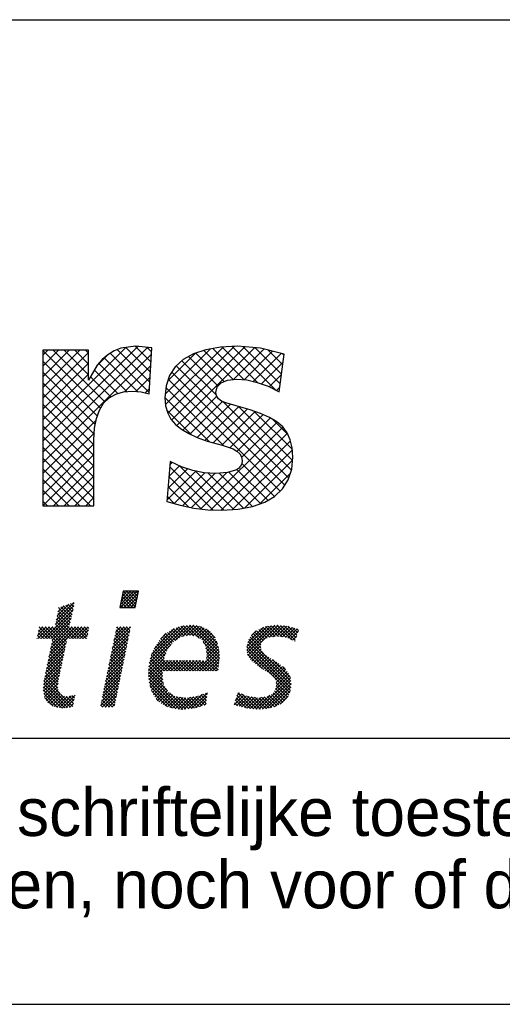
# Model space of a CAD drawing. Extents: x -1448 to 118900, y -195097 to 442500.
# Tile 79 of 103: x 105896 to 107710, y 358400 to 362100. Entities that reach past the tile are written whole.
import ezdxf

# ---------------------------------------------------------------- set-up
doc = ezdxf.new("R2010")
doc.units = 0
doc.header["$LTSCALE"] = 100
doc.layers.get('0').update_dxf_attribs({"linetype": 'CONTINUOUS'})
for name, color, linetype in [('00KAD025', 2, 'CONTINUOUS'), ('00KAD070', 5, 'CONTINUOUS'), ('7', 7, 'CONTINUOUS'), ('BL$2----', 7, 'CONTINUOUS'), ('BL$4----', 7, 'CONTINUOUS')]:
    doc.layers.add(name, color=color, linetype=linetype)
doc.styles.add('BURO-018', font='BUROFONT.shx', dxfattribs={"height": 180})
doc.styles.add('BURO-025', font='BUROFONT.shx', dxfattribs={"height": 250})
doc.styles.add('BURO-035', font='BUROFONT.shx', dxfattribs={"height": 350})
doc.styles.add('BURO-050', font='BUROFONT.shx', dxfattribs={"height": 500})

# ---------------------------------------------------------------- blocks, each defined once
blk = doc.blocks.new('A0-HOR')
at = {"layer": '00KAD025', "linetype": 'CONTINUOUS'}
blk.add_line((0, 0), (1189, 0), dxfattribs=at)
at = {"layer": '00KAD070', "linetype": 'CONTINUOUS'}
blk.add_line((10, 10), (1179, 10), dxfattribs=at)
blk = doc.blocks.new('*X1')
at = {"color": 0}
for p, q in [((71.64, -45.1), (73.47, -43.27)), ((71.66, -45.53), (73.92, -43.27)), ((71.76, -44.54), (73.02, -43.27)), ((71.87, -43.98), (72.57, -43.27)), ((71.98, -43.41), (72.12, -43.27)), ((73.79, -45.05), (72.01, -43.27)), ((72.11, -45.53), (74.09, -43.55)), ((73.86, -44.68), (72.46, -43.27)), ((73.94, -44.3), (72.91, -43.27)), ((74.01, -43.93), (73.36, -43.27)), ((74.09, -43.56), (73.81, -43.27)), ((62.76, -47.25), (65.17, -44.84)), ((65.25, -45.04), (65.08, -44.87)), ((72.47, -45.53), (71.71, -44.77)), ((72.92, -45.53), (71.78, -44.39)), ((73.37, -45.53), (71.86, -44.02)), ((73.71, -45.42), (71.94, -43.65)), ((72.56, -45.53), (73.98, -44.11)), ((73.01, -45.53), (73.86, -44.68)), ((61.1, -49.8), (65.07, -45.84)), ((62.64, -47.82), (65.2, -45.26)), ((62.87, -46.69), (64.5, -45.06)), ((64.59, -47.98), (62.95, -46.33)), ((62.99, -46.12), (63.83, -45.28)), ((64.67, -47.61), (63.02, -45.96)), ((64.76, -47.24), (63.1, -45.59)), ((63.11, -45.55), (63.17, -45.49)), ((64.84, -46.88), (63.38, -45.42)), ((64.92, -46.51), (63.72, -45.31)), ((65, -46.14), (64.06, -45.2)), ((65.08, -45.78), (64.4, -45.09)), ((65.17, -45.41), (64.74, -44.98)), ((71.58, -45.53), (71.56, -45.52)), ((72.03, -45.53), (71.63, -45.14)), ((73.45, -45.53), (73.75, -45.24)), ((61.55, -49.8), (64.94, -46.41)), ((62, -49.8), (64.81, -46.99)), ((62.2, -50.05), (64.68, -47.57)), ((65.07, -49.8), (62.72, -47.45)), ((65.52, -49.8), (62.79, -47.08)), ((65.97, -49.8), (62.87, -46.71)), ((60.15, -49.41), (61.36, -48.2)), ((60.21, -49.8), (61.81, -48.2)), ((61.03, -49.8), (60.23, -49.01)), ((60.27, -48.84), (60.91, -48.2)), ((61.48, -49.8), (60.31, -48.64)), ((60.38, -48.28), (60.46, -48.2)), ((61.93, -49.8), (60.39, -48.26)), ((60.65, -49.8), (62.26, -48.2)), ((63.93, -51.36), (60.77, -48.2)), ((64.01, -50.99), (61.22, -48.2)), ((64.09, -50.62), (61.67, -48.2)), ((61.74, -52.31), (65.85, -48.2)), ((61.85, -51.75), (65.4, -48.2)), ((61.97, -51.18), (64.95, -48.2)), ((62.09, -50.62), (64.55, -48.15)), ((64.17, -50.25), (62.12, -48.2)), ((64.25, -49.88), (62.56, -48.19)), ((64.62, -49.8), (62.64, -47.82)), ((64.7, -49.8), (66.3, -48.2)), ((66.42, -49.8), (64.82, -48.2)), ((65.14, -49.8), (66.75, -48.2)), ((66.87, -49.8), (65.26, -48.2)), ((65.59, -49.8), (67.19, -48.2)), ((67.04, -49.53), (65.71, -48.2)), ((66.04, -49.8), (67.22, -48.62)), ((67.11, -49.15), (66.16, -48.2)), ((67.19, -48.78), (66.61, -48.2)), ((67.27, -48.41), (67.06, -48.2)), ((70.51, -51.17), (72.94, -48.74)), ((70.63, -50.61), (73.03, -48.2)), ((70.74, -50.04), (72.58, -48.2)), ((70.86, -49.48), (72.13, -48.2)), ((72.57, -50.57), (70.97, -48.96)), ((70.98, -48.91), (71.68, -48.2)), ((72.65, -50.2), (71.04, -48.59)), ((71.09, -48.34), (71.24, -48.2)), ((72.72, -49.82), (71.12, -48.22)), ((72.8, -49.45), (71.55, -48.2)), ((72.88, -49.08), (72, -48.2)), ((72.95, -48.7), (72.45, -48.2)), ((73.03, -48.33), (72.9, -48.2)), ((75.62, -53.24), (80.87, -48)), ((75.77, -52.64), (80.37, -48.05)), ((75.95, -52.02), (79.78, -48.18)), ((76.29, -51.22), (79.09, -48.43)), ((79.26, -50.07), (78.16, -48.97)), ((79.53, -49.89), (78.44, -48.8)), ((79.79, -49.71), (78.71, -48.63)), ((80.09, -49.55), (79, -48.46)), ((79.21, -50.11), (81.37, -47.95)), ((80.46, -49.48), (79.33, -48.35)), ((80.84, -49.41), (79.66, -48.23)), ((81.24, -49.36), (79.99, -48.11)), ((80.24, -49.53), (81.78, -47.98)), ((81.78, -49.45), (80.38, -48.05)), ((82.54, -49.76), (80.78, -48.01)), ((80.8, -49.42), (82.2, -48.02)), ((85.34, -52.11), (81.19, -47.97)), ((81.29, -49.37), (82.56, -48.11)), ((85.3, -51.62), (81.65, -47.97)), ((81.68, -49.43), (82.91, -48.21)), ((82.06, -49.5), (83.23, -48.33)), ((85.23, -51.1), (82.14, -48.01)), ((82.37, -49.64), (83.53, -48.48)), ((82.63, -49.83), (83.82, -48.64)), ((85.09, -50.52), (82.73, -48.16)), ((82.9, -50.01), (84.05, -48.86)), ((84.76, -49.73), (83.47, -48.45)), ((89.12, -51.42), (92.5, -48.04)), ((89.15, -50.94), (91.98, -48.11)), ((89.2, -51.79), (93.02, -47.97)), ((89.27, -50.37), (91.42, -48.22)), ((89.28, -52.16), (93.47, -47.97)), ((89.79, -49.41), (90.43, -48.77)), ((91.41, -50.1), (90.2, -48.89)), ((91.63, -49.88), (90.49, -48.73)), ((91.96, -49.75), (90.78, -48.57)), ((92.28, -49.62), (91.07, -48.41)), ((92.67, -49.57), (91.36, -48.25)), ((93.08, -49.53), (91.7, -48.15)), ((93.53, -49.52), (92.1, -48.1)), ((92.26, -49.63), (93.87, -48.01)), ((94.05, -49.6), (92.5, -48.04)), ((92.78, -49.56), (94.28, -48.05)), ((94.58, -49.68), (92.89, -47.99)), ((93.28, -49.51), (94.69, -48.09)), ((95.35, -50), (93.31, -47.96)), ((93.69, -49.55), (95.05, -48.18)), ((95.84, -50.04), (93.81, -48.01)), ((94.08, -49.6), (95.41, -48.28)), ((95.96, -49.71), (94.31, -48.06)), ((94.47, -49.66), (95.76, -48.37)), ((94.81, -49.77), (96.11, -48.47)), ((96.07, -49.37), (94.82, -48.12)), ((95.13, -49.91), (96.28, -48.75)), ((96.18, -49.04), (95.43, -48.28)), ((96.3, -48.7), (96.04, -48.45)), ((60.13, -49.8), (60.08, -49.75)), ((60.58, -49.8), (60.16, -49.38)), ((61.62, -52.88), (64.15, -50.35)), ((63.86, -51.73), (62.2, -50.07)), ((66.49, -49.8), (67.11, -49.19)), ((66.94, -49.8), (66.99, -49.75)), ((70.28, -52.3), (72.72, -49.87)), ((70.4, -51.74), (72.83, -49.3)), ((72.34, -51.69), (70.74, -50.08)), ((72.42, -51.32), (70.81, -49.71)), ((72.5, -50.94), (70.89, -49.34)), ((78.04, -51.55), (76.84, -50.35)), ((78.2, -51.26), (77.02, -50.08)), ((77.18, -49.89), (77.99, -49.08)), ((78.4, -51.01), (77.23, -49.84)), ((78.59, -50.75), (77.45, -49.61)), ((78.79, -50.5), (77.67, -49.38)), ((78.99, -50.26), (77.89, -49.16)), ((83.08, -50.28), (84.29, -49.07)), ((85.33, -52.55), (83.11, -50.33)), ((83.24, -50.57), (84.48, -49.33)), ((83.39, -50.86), (84.66, -49.59)), ((83.47, -51.24), (84.82, -49.88)), ((83.53, -51.63), (84.96, -50.19)), ((95.27, -56.21), (89.3, -50.24)), ((95.25, -55.73), (89.4, -49.89)), ((91.07, -51.11), (89.6, -49.64)), ((91.09, -50.68), (89.8, -49.39)), ((91.18, -50.32), (90, -49.14)), ((95.44, -50.04), (96.05, -49.43)), ((95.76, -50.17), (95.82, -50.11)), ((61.39, -54.01), (63.91, -51.49)), ((61.5, -53.44), (64.03, -50.92)), ((63.54, -53.22), (61.89, -51.56)), ((63.62, -52.85), (61.97, -51.19)), ((63.7, -52.47), (62.04, -50.82)), ((63.78, -52.1), (62.12, -50.45)), ((69.93, -54), (72.37, -51.56)), ((70.05, -53.43), (72.49, -50.99)), ((70.16, -52.87), (72.6, -50.43)), ((72.04, -53.18), (70.43, -51.57)), ((72.12, -52.81), (70.51, -51.2)), ((72.19, -52.44), (70.58, -50.83)), ((72.27, -52.06), (70.66, -50.45)), ((75.56, -53.75), (78.68, -50.64)), ((79, -54.3), (76.18, -51.49)), ((77.67, -52.53), (76.32, -51.17)), ((77.8, -52.2), (76.48, -50.88)), ((77.92, -51.88), (76.66, -50.61)), ((82.2, -54.3), (85.26, -51.24)), ((82.65, -54.3), (85.3, -51.65)), ((85.29, -52.96), (83.45, -51.12)), ((85.24, -53.36), (83.53, -51.65)), ((83.56, -52.49), (85.17, -50.88)), ((83.58, -52.02), (85.09, -50.51)), ((95.07, -57.35), (89.12, -51.4)), ((95.17, -57), (89.14, -50.97)), ((95.23, -56.62), (89.22, -50.61)), ((89.46, -52.43), (91.05, -50.84)), ((89.63, -52.7), (91.11, -51.22)), ((89.84, -52.95), (91.24, -51.55)), ((61.15, -55.14), (63.67, -52.63)), ((61.27, -54.57), (63.79, -52.06)), ((63.23, -54.7), (61.58, -53.05)), ((63.31, -54.33), (61.66, -52.68)), ((63.39, -53.96), (61.74, -52.31)), ((63.47, -53.59), (61.81, -51.94)), ((69.7, -55.13), (72.14, -52.68)), ((69.82, -54.56), (72.26, -52.12)), ((71.74, -54.68), (70.12, -53.06)), ((71.81, -54.3), (70.2, -52.69)), ((71.89, -53.93), (70.28, -52.32)), ((71.97, -53.56), (70.35, -51.94)), ((75.5, -54.72), (77.67, -52.55)), ((75.53, -54.24), (77.94, -51.82)), ((75.53, -55.13), (77.81, -52.85)), ((75.57, -55.54), (78.26, -52.86)), ((75.63, -55.94), (78.7, -52.86)), ((77.44, -54.54), (75.73, -52.83)), ((77.65, -54.3), (75.82, -52.47)), ((78.1, -54.3), (75.91, -52.11)), ((78.55, -54.3), (76.05, -51.8)), ((77.71, -54.3), (79.15, -52.86)), ((79.45, -54.3), (78, -52.85)), ((78.16, -54.3), (79.6, -52.86)), ((79.89, -54.3), (78.45, -52.86)), ((78.61, -54.3), (80.04, -52.86)), ((80.34, -54.3), (78.9, -52.86)), ((79.06, -54.3), (80.49, -52.86)), ((80.79, -54.3), (79.35, -52.86)), ((79.5, -54.3), (80.94, -52.87)), ((81.24, -54.3), (79.8, -52.86)), ((79.95, -54.3), (81.39, -52.87)), ((81.69, -54.3), (80.25, -52.86)), ((80.4, -54.3), (81.83, -52.87)), ((82.14, -54.3), (80.7, -52.87)), ((80.85, -54.3), (82.28, -52.87)), ((82.59, -54.3), (81.16, -52.87)), ((81.3, -54.3), (82.73, -52.87)), ((83.04, -54.3), (81.61, -52.87)), ((81.75, -54.3), (83.17, -52.88)), ((83.49, -54.3), (82.06, -52.87)), ((83.94, -54.3), (82.51, -52.87)), ((84.38, -54.3), (82.96, -52.88)), ((83.1, -54.3), (85.33, -52.07)), ((84.83, -54.3), (83.41, -52.88)), ((83.55, -54.3), (85.33, -52.52)), ((85.16, -54.18), (83.55, -52.57)), ((85.2, -53.77), (83.59, -52.16)), ((83.99, -54.3), (85.28, -53.02)), ((91.3, -54.03), (89.23, -51.96)), ((90.09, -53.14), (91.44, -51.79)), ((90.34, -53.34), (91.65, -52.03)), ((90.6, -53.53), (91.9, -52.23)), ((90.86, -53.72), (92.18, -52.41)), ((91.12, -53.91), (92.45, -52.58)), ((91.39, -54.09), (92.72, -52.76)), ((91.66, -54.27), (93, -52.93)), ((91.94, -54.43), (93.27, -53.1)), ((95.17, -55.21), (92.71, -52.74)), ((60.95, -56.69), (63.31, -54.33)), ((61, -56.19), (63.43, -53.76)), ((61.05, -55.69), (63.55, -53.19)), ((63.03, -55.84), (61.35, -54.17)), ((63.08, -55.45), (61.43, -53.8)), ((63.15, -55.07), (61.51, -53.43)), ((69.35, -56.82), (71.8, -54.37)), ((69.47, -56.26), (71.91, -53.81)), ((69.58, -55.69), (72.03, -53.25)), ((71.51, -55.8), (69.89, -54.18)), ((71.59, -55.42), (69.97, -53.81)), ((71.66, -55.05), (70.05, -53.43)), ((78.15, -57.04), (75.51, -54.41)), ((77.6, -56.05), (75.54, -53.99)), ((77.52, -55.52), (75.58, -53.58)), ((77.44, -54.99), (75.64, -53.19)), ((84.44, -54.3), (85.23, -53.52)), ((84.89, -54.3), (85.18, -54.02)), ((92.23, -54.6), (93.55, -53.28)), ((92.47, -54.81), (93.8, -53.47)), ((92.71, -55.01), (94.06, -53.67)), ((92.91, -55.26), (94.31, -53.86)), ((93.1, -55.53), (94.51, -54.11)), ((93.19, -55.88), (94.72, -54.36)), ((94.49, -54.08), (94.15, -53.73)), ((60.98, -57.11), (63.19, -54.9)), ((61.04, -57.5), (63.08, -55.46)), ((64.71, -59.32), (61.05, -55.66)), ((63.29, -57.45), (61.12, -55.29)), ((62.97, -56.69), (61.2, -54.91)), ((62.98, -56.24), (61.28, -54.54)), ((69.12, -57.95), (71.57, -55.5)), ((69.23, -57.39), (71.68, -54.94)), ((71.21, -57.29), (69.59, -55.67)), ((71.28, -56.91), (69.66, -55.3)), ((71.36, -56.54), (69.74, -54.92)), ((71.43, -56.17), (69.82, -54.55)), ((80.28, -59.63), (75.51, -54.86)), ((79.8, -59.6), (75.55, -55.35)), ((79.31, -59.55), (75.61, -55.85)), ((75.71, -56.3), (77.44, -54.57)), ((75.79, -56.66), (77.45, -55.01)), ((75.91, -56.99), (77.5, -55.4)), ((76.06, -57.3), (77.56, -55.79)), ((90.81, -59.61), (95.18, -55.24)), ((91.3, -59.57), (95.23, -55.63)), ((93.09, -56.88), (95.04, -54.93)), ((93.22, -56.3), (94.9, -54.62)), ((63.46, -59.42), (60.94, -56.9)), ((63.92, -59.43), (60.97, -56.48)), ((64.32, -59.38), (61.01, -56.07)), ((61.1, -57.89), (63.01, -55.98)), ((61.25, -58.19), (62.94, -56.5)), ((61.42, -58.46), (63.01, -56.88)), ((61.6, -58.73), (63.13, -57.21)), ((68.89, -59.08), (71.34, -56.63)), ((69, -58.52), (71.46, -56.06)), ((69.09, -59.33), (71.23, -57.19)), ((70.9, -58.78), (69.28, -57.16)), ((70.98, -58.41), (69.36, -56.79)), ((71.06, -58.03), (69.43, -56.41)), ((71.13, -57.66), (69.51, -56.04)), ((78.74, -59.43), (75.74, -56.43)), ((78.09, -59.23), (75.97, -57.11)), ((76.2, -57.61), (77.62, -56.19)), ((76.38, -57.88), (77.78, -56.47)), ((76.57, -58.14), (77.96, -56.75)), ((76.77, -58.39), (78.13, -57.02)), ((91.78, -59.54), (95.28, -56.03)), ((92.33, -59.43), (95.24, -56.52)), ((92.95, -59.27), (95.15, -57.07)), ((94.37, -58.45), (92.98, -57.06)), ((94.59, -58.22), (93.12, -56.75)), ((94.77, -57.95), (93.2, -56.38)), ((94.94, -57.67), (93.21, -55.94)), ((62.94, -59.34), (61.03, -57.43)), ((62.32, -59.17), (61.11, -57.96)), ((61.86, -58.92), (63.31, -57.48)), ((62.15, -59.08), (63.57, -57.67)), ((62.44, -59.24), (63.89, -57.79)), ((62.81, -59.33), (64.28, -57.85)), ((63.2, -59.38), (64.82, -57.76)), ((65.04, -59.2), (63.38, -57.54)), ((63.59, -59.44), (65.37, -57.66)), ((64.07, -59.41), (65.25, -58.23)), ((65.12, -58.83), (64.13, -57.84)), ((65.2, -58.46), (64.54, -57.81)), ((65.28, -58.09), (64.92, -57.74)), ((65.36, -57.73), (65.28, -57.65)), ((70.11, -59.33), (69.05, -58.28)), ((70.56, -59.33), (69.13, -57.9)), ((70.83, -59.15), (69.21, -57.53)), ((69.53, -59.33), (71.11, -57.75)), ((69.98, -59.33), (71, -58.32)), ((76.91, -58.5), (76.62, -58.21)), ((77.02, -58.59), (78.34, -57.27)), ((77.26, -58.79), (78.62, -57.44)), ((77.54, -58.96), (78.9, -57.6)), ((77.84, -59.11), (79.18, -57.77)), ((78.14, -59.26), (79.53, -57.87)), ((80.69, -59.59), (78.42, -57.32)), ((78.49, -59.36), (79.92, -57.93)), ((78.84, -59.46), (80.31, -57.98)), ((79.2, -59.54), (80.71, -58.03)), ((81.09, -59.54), (79.4, -57.85)), ((79.61, -59.58), (81.23, -57.96)), ((81.5, -59.5), (79.93, -57.93)), ((80.02, -59.62), (81.75, -57.89)), ((81.9, -59.44), (80.45, -58)), ((80.48, -59.61), (82.29, -57.8)), ((82.25, -59.35), (80.91, -58.01)), ((80.99, -59.55), (83.02, -57.52)), ((82.6, -59.25), (81.3, -57.95)), ((81.49, -59.5), (83.67, -57.32)), ((82.95, -59.15), (81.7, -57.9)), ((82.03, -59.41), (83.62, -57.82)), ((83.3, -59.06), (82.09, -57.85)), ((83.52, -58.82), (82.44, -57.74)), ((82.65, -59.24), (83.57, -58.32)), ((83.56, -58.41), (82.76, -57.62)), ((83.6, -58.01), (83.09, -57.5)), ((83.64, -57.6), (83.42, -57.37)), ((87.39, -58.99), (88.76, -57.62)), ((87.54, -58.39), (88.45, -57.48)), ((88.48, -59.29), (87.55, -58.36)), ((89.08, -59.44), (87.65, -58.02)), ((87.74, -57.74), (88.13, -57.35)), ((87.74, -59.08), (89.08, -57.75)), ((89.58, -59.49), (87.76, -57.68)), ((90.08, -59.54), (87.87, -57.33)), ((88.09, -59.18), (89.44, -57.84)), ((88.44, -59.28), (89.83, -57.89)), ((90.58, -59.59), (88.48, -57.5)), ((88.79, -59.38), (90.23, -57.95)), ((89.17, -59.45), (90.62, -58)), ((91.02, -59.59), (89.24, -57.81)), ((89.58, -59.49), (91.11, -57.96)), ((91.44, -59.56), (89.76, -57.88)), ((89.99, -59.53), (91.62, -57.9)), ((91.85, -59.53), (90.28, -57.96)), ((90.39, -59.58), (92.32, -57.65)), ((92.23, -59.45), (90.78, -58)), ((92.61, -59.38), (91.18, -57.95)), ((92.95, -59.27), (91.58, -57.91)), ((93.27, -59.14), (91.95, -57.82)), ((93.58, -59.01), (92.25, -57.68)), ((93.86, -58.84), (92.56, -57.54)), ((94.14, -58.67), (92.78, -57.31)), ((93.77, -58.9), (94.86, -57.8)), ((64.59, -59.34), (65.13, -58.8)), ((69.21, -59.33), (68.9, -59.02)), ((69.66, -59.33), (68.98, -58.65)), ((70.43, -59.33), (70.88, -58.88)), ((83.27, -59.06), (83.52, -58.82)), ((87.85, -59.11), (87.44, -58.71))]:
    blk.add_line(p, q, dxfattribs=at)
blk = doc.blocks.new('KUIJPERSKLEUR')
at = {"color": 1}
blk.add_line((-185, 37), (-10, 37), dxfattribs=at)
at = {"color": 170}
for p, q in [((-129.174, 21.156), (-125.606, 24.725)), ((-129.174, 20.752), (-125.241, 24.685)), ((-129.174, 21.56), (-126.053, 24.681)), ((-129.174, 23.177), (-127.775, 24.576)), ((-129.174, 23.581), (-128.179, 24.576)), ((-129.174, 23.985), (-128.583, 24.576)), ((-129.174, 24.389), (-128.987, 24.576)), ((-127.004, 22.399), (-129.174, 24.569)), ((-129.174, 22.772), (-127.452, 24.494)), ((-129.174, 20.348), (-125.089, 24.433)), ((-126.837, 22.636), (-128.777, 24.576)), ((-127.452, 23.655), (-128.372, 24.576)), ((-127.452, 24.06), (-127.968, 24.576)), ((-127.452, 24.464), (-127.564, 24.576)), ((-125.176, 22.996), (-126.643, 24.463)), ((-125.153, 23.377), (-126.377, 24.601)), ((-125.13, 23.758), (-126.053, 24.681)), ((-125.107, 24.139), (-125.699, 24.731)), ((-125.084, 24.52), (-125.25, 24.686)), ((-124.568, 22.934), (-122.875, 24.626)), ((-124.562, 22.536), (-122.397, 24.7)), ((-124.477, 22.216), (-121.967, 24.726)), ((-124.471, 23.435), (-123.437, 24.469)), ((-124.332, 21.957), (-121.581, 24.708)), ((-124.137, 21.748), (-121.211, 24.674)), ((-122.352, 23.405), (-123.421, 24.474)), ((-122.019, 23.476), (-123.116, 24.573)), ((-121.609, 23.47), (-122.782, 24.643)), ((-121.102, 23.367), (-122.433, 24.698)), ((-120.409, 23.078), (-122.052, 24.721)), ((-122.003, 23.477), (-120.86, 24.621)), ((-120.247, 23.32), (-121.64, 24.713)), ((-121.607, 23.47), (-120.536, 24.541)), ((-121.266, 23.407), (-120.212, 24.46)), ((-120.199, 23.677), (-121.195, 24.673)), ((-120.152, 24.033), (-120.7, 24.581)), ((-120.104, 24.389), (-120.162, 24.448)), ((-127.123, 22.114), (-129.174, 24.165)), ((-129.174, 22.368), (-127.452, 24.09)), ((-127.118, 24.02), (-126.732, 24.406)), ((-126.015, 23.027), (-127.068, 24.079)), ((-125.613, 23.029), (-126.872, 24.288)), ((-122.645, 22.889), (-123.942, 24.187)), ((-122.584, 23.232), (-123.694, 24.342)), ((-120.954, 23.315), (-120.138, 24.13)), ((-127.198, 21.785), (-129.174, 23.761)), ((-129.174, 21.964), (-127.452, 23.686)), ((-126.349, 22.956), (-127.229, 23.836)), ((-126.097, 23.02), (-125.115, 24.003)), ((-120.072, 19.508), (-124.323, 23.76)), ((-119.928, 19.769), (-124.154, 23.994)), ((-127.237, 21.419), (-129.174, 23.357)), ((-126.62, 22.823), (-127.378, 23.582)), ((-125.68, 23.034), (-125.141, 23.572)), ((-120.25, 19.283), (-124.454, 23.486)), ((-120.661, 23.204), (-120.201, 23.663)), ((-127.249, 21.028), (-129.174, 22.953)), ((-125.331, 22.979), (-125.167, 23.142)), ((-122.362, 20.99), (-124.54, 23.168)), ((-120.391, 23.069), (-120.264, 23.196)), ((-122.911, 21.135), (-124.582, 22.806)), ((-123.905, 21.576), (-122.632, 22.849)), ((-123.649, 21.428), (-122.421, 22.656)), ((-119.829, 20.073), (-122.405, 22.649)), ((-127.249, 20.624), (-129.174, 22.549)), ((-123.572, 21.392), (-124.512, 22.332)), ((-123.374, 21.299), (-122.121, 22.552)), ((-123.08, 21.188), (-121.809, 22.46)), ((-122.766, 21.099), (-121.494, 22.37)), ((-122.443, 21.017), (-121.188, 22.273)), ((-119.784, 20.432), (-121.812, 22.46)), ((-119.792, 20.845), (-121.237, 22.289)), ((-127.249, 20.219), (-129.174, 22.145)), ((-129.174, 19.944), (-127.169, 21.949)), ((-122.143, 20.913), (-120.894, 22.163)), ((-121.867, 20.785), (-120.619, 22.033)), ((-121.7, 20.548), (-120.368, 21.88)), ((-119.958, 21.415), (-120.511, 21.968)), ((-127.249, 19.815), (-129.174, 21.741)), ((-129.174, 19.54), (-127.233, 21.481)), ((-123.228, 18.616), (-120.15, 21.694)), ((-122.86, 18.58), (-119.979, 21.461)), ((-127.249, 19.411), (-129.174, 21.336)), ((-122.47, 18.565), (-119.859, 21.176)), ((-129.174, 19.135), (-127.249, 21.061)), ((-127.249, 19.007), (-129.174, 20.932)), ((-122.041, 18.59), (-119.792, 20.84)), ((-129.174, 18.731), (-127.249, 20.656)), ((-127.374, 18.728), (-129.174, 20.528)), ((-124.39, 20.283), (-124.312, 20.36)), ((-121.574, 18.653), (-119.783, 20.445)), ((-127.778, 18.728), (-129.174, 20.124)), ((-128.773, 18.728), (-127.249, 20.252)), ((-124.499, 18.961), (-123.425, 20.036)), ((-124.463, 19.402), (-123.738, 20.126)), ((-124.426, 19.842), (-124.034, 20.234)), ((-122.777, 18.577), (-124.397, 20.196)), ((-122.366, 18.569), (-124.029, 20.232)), ((-121.986, 18.594), (-123.429, 20.036)), ((-120.994, 18.814), (-122.176, 19.996)), ((-120.715, 18.939), (-121.876, 20.1)), ((-120.46, 19.088), (-121.695, 20.323)), ((-128.182, 18.728), (-129.174, 19.72)), ((-128.369, 18.728), (-127.249, 19.848)), ((-123.22, 18.615), (-124.428, 19.823)), ((-124.238, 18.818), (-123.085, 19.971)), ((-123.916, 18.736), (-122.704, 19.948)), ((-123.581, 18.667), (-122.272, 19.976)), ((-121.63, 18.642), (-122.952, 19.963)), ((-121.292, 18.708), (-122.54, 19.956)), ((-121.018, 18.806), (-119.867, 19.956)), ((-128.586, 18.728), (-129.174, 19.316)), ((-127.965, 18.728), (-127.249, 19.444)), ((-123.7, 18.691), (-124.459, 19.45)), ((-128.99, 18.728), (-129.174, 18.912)), ((-127.561, 18.728), (-127.249, 19.04)), ((-124.229, 18.815), (-124.49, 19.077))]:
    blk.add_line(p, q, dxfattribs=at)
at = {"layer": '7', "color": 170, "linetype": 'CONTINUOUS'}
for p, q in [((-129.174, 24.576), (-129.174, 18.728)), ((-127.452, 24.576), (-129.174, 24.576)), ((-127.452, 23.456), (-127.452, 24.576)), ((-126.489, 24.556), (-126.725, 24.412)), ((-126.241, 24.654), (-126.489, 24.556)), ((-125.684, 24.733), (-126.241, 24.654)), ((-125.075, 24.668), (-125.684, 24.733)), ((-125.18, 22.939), (-125.075, 24.668)), ((-123.51, 24.445), (-123.896, 24.229)), ((-123.045, 24.596), (-123.51, 24.445)), ((-122.495, 24.694), (-123.045, 24.596)), ((-121.859, 24.733), (-122.495, 24.694)), ((-120.995, 24.654), (-121.859, 24.733)), ((-120.098, 24.432), (-120.995, 24.654)), ((-120.288, 23.017), (-120.098, 24.432)), ((-126.935, 24.235), (-127.125, 24.013)), ((-126.725, 24.412), (-126.935, 24.235)), ((-123.896, 24.229), (-124.191, 23.96)), ((-127.125, 24.013), (-127.452, 23.456)), ((-124.191, 23.96), (-124.407, 23.633)), ((-124.407, 23.633), (-124.531, 23.247)), ((-122.613, 23.201), (-122.469, 23.358)), ((-122.469, 23.358), (-122.226, 23.456)), ((-122.226, 23.456), (-121.886, 23.489)), ((-121.886, 23.489), (-121.506, 23.463)), ((-121.506, 23.463), (-121.113, 23.371)), ((-121.113, 23.371), (-120.707, 23.227)), ((-126.431, 22.932), (-126.136, 23.017)), ((-126.136, 23.017), (-125.802, 23.044)), ((-125.802, 23.044), (-125.474, 23.017)), ((-125.474, 23.017), (-125.18, 22.939)), ((-124.531, 23.247), (-124.584, 22.795)), ((-122.665, 22.985), (-122.613, 23.201)), ((-122.639, 22.86), (-122.665, 22.985)), ((-120.707, 23.227), (-120.288, 23.017)), ((-127.046, 22.33), (-126.889, 22.585)), ((-126.889, 22.585), (-126.679, 22.788)), ((-126.679, 22.788), (-126.431, 22.932)), ((-124.584, 22.795), (-124.557, 22.487)), ((-122.573, 22.749), (-122.639, 22.86)), ((-122.456, 22.67), (-122.573, 22.749)), ((-122.298, 22.605), (-122.456, 22.67)), ((-121.905, 22.487), (-122.298, 22.605)), ((-127.157, 22.015), (-127.046, 22.33)), ((-124.557, 22.487), (-124.479, 22.218)), ((-124.479, 22.218), (-124.355, 21.983)), ((-121.375, 22.336), (-121.905, 22.487)), ((-120.989, 22.205), (-121.375, 22.336)), ((-120.655, 22.055), (-120.989, 22.205)), ((-127.223, 21.649), (-127.157, 22.015)), ((-124.355, 21.983), (-124.184, 21.786)), ((-120.373, 21.884), (-120.655, 22.055)), ((-120.15, 21.695), (-120.373, 21.884)), ((-127.249, 21.216), (-127.223, 21.649)), ((-124.184, 21.786), (-123.962, 21.61)), ((-123.962, 21.61), (-123.687, 21.446)), ((-119.987, 21.479), (-120.15, 21.695)), ((-119.869, 21.216), (-119.987, 21.479)), ((-127.249, 18.728), (-127.249, 21.216)), ((-123.687, 21.446), (-123.366, 21.295)), ((-123.366, 21.295), (-122.999, 21.157)), ((-122.999, 21.157), (-122.429, 21.013)), ((-119.797, 20.909), (-119.869, 21.216)), ((-122.429, 21.013), (-122.017, 20.869)), ((-122.017, 20.869), (-121.873, 20.791)), ((-121.873, 20.791), (-121.768, 20.686)), ((-119.771, 20.562), (-119.797, 20.909)), ((-124.381, 20.392), (-124.505, 18.892)), ((-123.962, 20.202), (-124.381, 20.392)), ((-121.768, 20.686), (-121.703, 20.568)), ((-121.703, 20.568), (-121.683, 20.424)), ((-121.683, 20.424), (-121.696, 20.313)), ((-119.817, 20.11), (-119.771, 20.562)), ((-123.536, 20.058), (-123.962, 20.202)), ((-123.104, 19.972), (-123.536, 20.058)), ((-121.925, 20.07), (-122.233, 19.979)), ((-121.814, 20.136), (-121.925, 20.07)), ((-121.742, 20.221), (-121.814, 20.136)), ((-121.696, 20.313), (-121.742, 20.221)), ((-119.947, 19.71), (-119.817, 20.11)), ((-122.665, 19.946), (-123.104, 19.972)), ((-122.233, 19.979), (-122.665, 19.946)), ((-120.157, 19.37), (-119.947, 19.71)), ((-120.458, 19.088), (-120.157, 19.37)), ((-124.505, 18.892), (-124.008, 18.754)), ((-121.29, 18.708), (-120.831, 18.872)), ((-120.831, 18.872), (-120.458, 19.088)), ((-129.174, 18.728), (-127.249, 18.728)), ((-124.008, 18.754), (-123.497, 18.649)), ((-123.497, 18.649), (-122.973, 18.584)), ((-122.973, 18.584), (-122.442, 18.564)), ((-122.442, 18.564), (-121.827, 18.604)), ((-121.827, 18.604), (-121.29, 18.708))]:
    blk.add_line(p, q, dxfattribs=at)
blk.add_lwpolyline([(-125.697, 14.908), (-125.573, 15.522), (-126.152, 15.522), (-126.276, 14.908), (-125.697, 14.908)], dxfattribs=at)
at = {"color": 170, "xscale": 0.271494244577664, "yscale": 0.271494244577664, "zscale": 0.271494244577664}
blk.add_blockref('*X1', (-145.703, 27.27), dxfattribs=at)
at = {"color": 1, "style": 'BURO-018'}
for s, p in [('Deze tekening blijft eigendom en mag zonder onze schriftelijke toestemming niet', (-185, 6.326)), ('gekopieerd of aan derden ter inzage worden gegeven, noch voor of door derden worden gebruikt', (-185, 3.607))]:
    blk.add_text(s, height=1.8, dxfattribs=at).set_placement(p)
at = {"color": 150, "style": 'BURO-025'}
for tag, p in [('TKSCHAAL', (-167, 67)), ('TKBLADNR', (-124, 67)), ('TKDATCREAT', (-81, 67)), ('TKDATA', (-30, 67)), ('TKINIT', (-30, 58)), ('PRPRLEID', (-30, 49)), ('PRGRLEID', (-30, 40))]:
    blk.add_attdef(tag, p, '', height=2.5, dxfattribs=at)
at = {"color": 3, "style": 'BURO-035'}
for tag, p in [('PROMSCHR', (-177, 55)), ('TK1OMSCHR', (-177, 42))]:
    blk.add_attdef(tag, p, '', height=3.5, dxfattribs=at)
at = {"color": 1, "style": 'BURO-025'}
blk.add_attdef('TKFILE', (-4, 40), '', height=2.5, rotation=90, dxfattribs=at)
blk.add_attdef('PRNAAM', (-30, 31.5), '', height=2.5, dxfattribs=at)
at = {"color": 4, "style": 'BURO-050'}
blk.add_attdef('TKTEKNR', (-48, 19), '', height=5, dxfattribs=at)

msp = doc.modelspace()

# ---------------------------------------------------------------- block references
at = {"layer": 'BL$2----', "xscale": 100, "yscale": 100, "zscale": 100}
msp.add_blockref('A0-HOR', (0, 358400.2), dxfattribs=at)
at = {"layer": 'BL$4----', "xscale": 100, "yscale": 100, "zscale": 100}
msp.add_blockref('KUIJPERSKLEUR', (118900, 358400.2), dxfattribs=at)

doc.saveas('drawing.dxf')
